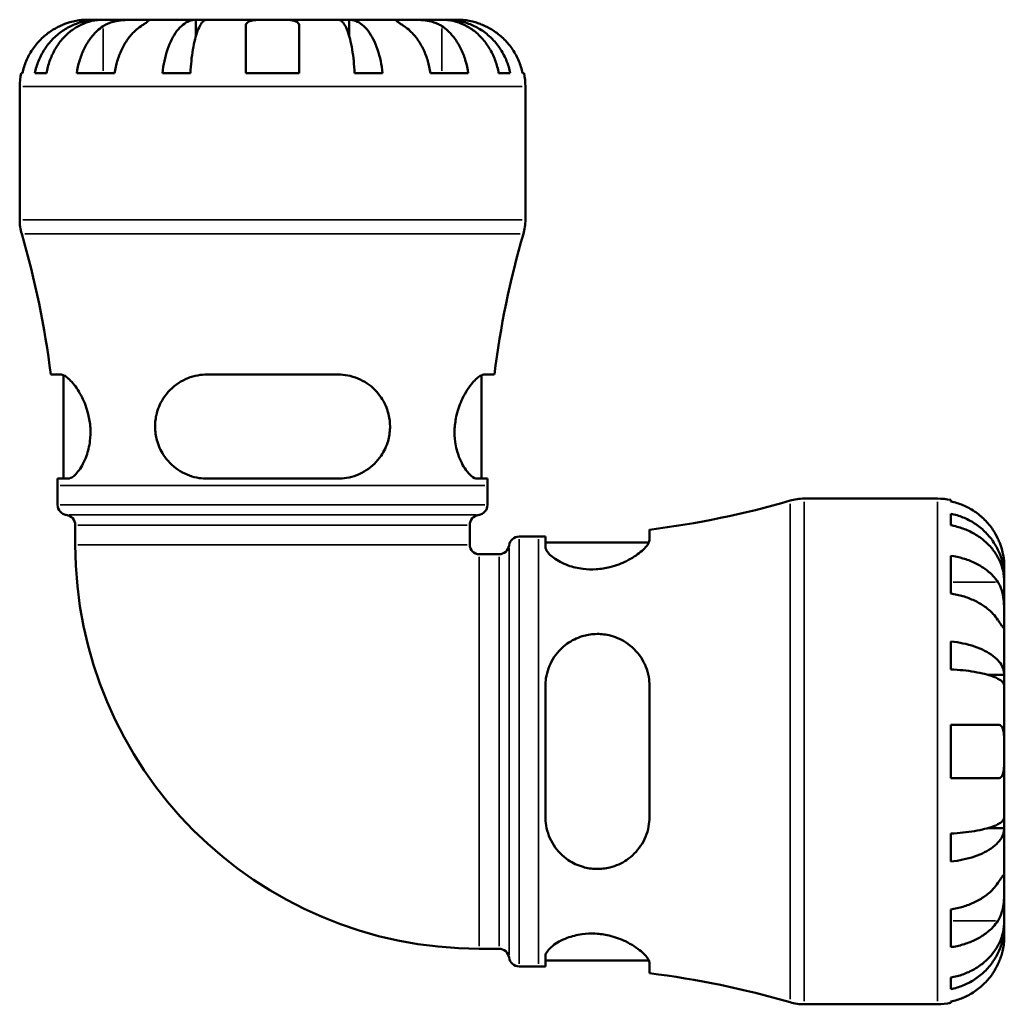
# Model space of a CAD drawing. Header units: millimetres. Extents: x 0 to 903, y 0 to 960.
# Tile 3 of 10: x 320 to 486, y 228 to 393. Entities that reach past the tile are written whole.
import ezdxf

# ---------------------------------------------------------------- set-up
doc = ezdxf.new("R2010")
doc.units = ezdxf.units.MM
doc.layers.add('Visible (ANSI)', color=7, linetype='Continuous', lineweight=50)
doc.layers.add('Visible Narrow (ANSI)', color=7, linetype='Continuous', lineweight=35)

msp = doc.modelspace()

# ---------------------------------------------------------------- linework, layer by layer
at = {"layer": 'Visible (ANSI)'}
for p, q in [((333.29, 393.43), (331.28, 393.43)), ((334.06, 393.43), (333.29, 393.43)), ((333.29, 393.43), (333.29, 393.39)), ((340.43, 393.43), (334.06, 393.43)), ((349.65, 393.43), (340.43, 393.43)), ((351.5, 393.43), (349.65, 393.43)), ((349.65, 393.43), (349.65, 390.7)), ((362.53, 393.43), (351.5, 393.43)), ((358.03, 384.43), (358.03, 392.36)), ((373.56, 393.43), (362.53, 393.43)), ((367.03, 392.36), (367.03, 384.43)), ((375.41, 393.43), (373.56, 393.43)), ((384.63, 393.43), (375.41, 393.43)), ((375.41, 393.43), (375.41, 390.7)), ((391.01, 393.43), (384.63, 393.43)), ((391.77, 393.43), (391.01, 393.43)), ((393.78, 393.43), (391.77, 393.43)), ((391.77, 393.43), (391.77, 393.39)), ((320.26, 384.43), (320.5, 384.43)), ((322.57, 384.43), (324.52, 384.43)), ((329.63, 384.43), (335.99, 384.43)), ((344.04, 384.43), (348.73, 384.43)), ((358.03, 384.43), (367.03, 384.43)), ((376.33, 384.43), (381.03, 384.43)), ((389.07, 384.43), (395.43, 384.43)), ((400.54, 384.43), (402.49, 384.43)), ((404.56, 384.43), (404.8, 384.43)), ((320.03, 359.8), (320.03, 382.18)), ((405.03, 359.8), (405.03, 382.18)), ((326.91, 333.79), (325.25, 333.79)), ((327.41, 316.29), (327.41, 333.67)), ((373.53, 333.79), (351.53, 333.79)), ((397.66, 316.29), (397.66, 333.67)), ((399.81, 333.79), (398.15, 333.79)), ((326.4, 316.29), (328.12, 316.29)), ((351.53, 316.29), (373.53, 316.29)), ((396.95, 316.29), (398.66, 316.29)), ((326.41, 311.86), (326.41, 315.14)), ((398.66, 311.86), (398.66, 315.14)), ((451.9, 312.93), (474.28, 312.93)), ((476.53, 312.7), (476.53, 312.46)), ((476.53, 310.38), (476.53, 308.44)), ((329.38, 305.18), (329.38, 308.49)), ((395.68, 305.18), (395.68, 308.49)), ((403.97, 306.55), (407.25, 306.55)), ((408.39, 306.56), (408.39, 304.84)), ((425.89, 306.05), (425.89, 307.71)), ((408.39, 305.55), (425.77, 305.55)), ((397.29, 303.58), (400.6, 303.58)), ((476.53, 303.33), (476.53, 296.97)), ((485.53, 299.67), (485.53, 301.68)), ((485.53, 299.67), (485.5, 299.67)), ((485.53, 298.9), (485.53, 299.67)), ((485.53, 292.52), (485.53, 298.9)), ((485.53, 283.3), (485.53, 292.52)), ((476.53, 288.92), (476.53, 284.23)), ((485.53, 283.3), (482.8, 283.3)), ((485.53, 281.46), (485.53, 283.3)), ((408.39, 281.43), (408.39, 259.43)), ((425.89, 259.43), (425.89, 281.43)), ((485.53, 270.43), (485.53, 281.46)), ((476.53, 274.93), (476.53, 265.93)), ((476.53, 274.93), (484.46, 274.93)), ((485.53, 259.4), (485.53, 270.43)), ((484.46, 265.93), (476.53, 265.93)), ((485.53, 257.55), (485.53, 259.4)), ((476.53, 256.63), (476.53, 251.93)), ((485.53, 257.55), (482.8, 257.55)), ((485.53, 248.33), (485.53, 257.55)), ((485.53, 241.95), (485.53, 248.33)), ((476.53, 243.89), (476.53, 237.52)), ((485.53, 241.19), (485.53, 241.95)), ((485.53, 241.19), (485.5, 241.19)), ((485.53, 239.18), (485.53, 241.19)), ((397.29, 237.28), (400.6, 237.28)), ((408.39, 236.01), (408.39, 234.3)), ((408.39, 235.3), (425.77, 235.3)), ((403.97, 234.3), (407.25, 234.3)), ((425.89, 233.15), (425.89, 234.81)), ((476.53, 232.42), (476.53, 230.47)), ((476.53, 228.39), (476.53, 228.15)), ((451.9, 227.93), (474.28, 227.93))]:
    msp.add_line(p, q, dxfattribs=at)
for centre, radius, start, end in [((331.28, 382.18), 11.25, 168.463, 180), ((393.78, 382.18), 11.25, 0, 11.537), ((328.53, 359.8), 8.5, 180, 196.2502), ((396.53, 359.8), 8.5, 343.7498, 0), ((175.34, 315.14), 151.07, 7.0895, 16.2502), ((549.73, 315.14), 151.07, 163.7498, 172.9105), ((175.34, 315.14), 151.07, 0, 0.4343), ((549.73, 315.14), 151.07, 179.5657, 180), ((451.9, 304.43), 8.5, 90, 106.2502), ((474.28, 301.68), 11.25, 78.463, 90), ((328.11, 311.86), 1.7, 180, 262.8192), ((396.96, 311.86), 1.7, 277.1808, 0), ((407.25, 457.62), 151.07, 277.0895, 286.2502), ((327.68, 308.49), 1.7, 0, 82.8192), ((397.38, 308.49), 1.7, 97.1808, 180), ((403.97, 304.85), 1.7, 90, 172.8192), ((407.25, 457.62), 151.07, 270, 270.4343), ((397.29, 305.18), 67.91, 180, 270), ((397.29, 305.18), 1.61, 180, 270), ((400.6, 305.28), 1.7, 270, 352.8192), ((400.6, 235.58), 1.7, 7.1808, 90), ((403.97, 236), 1.7, 187.1808, 270), ((407.25, 83.23), 151.07, 89.5657, 90), ((407.25, 83.23), 151.07, 73.7498, 82.9105), ((451.9, 236.43), 8.5, 253.7498, 270), ((474.28, 239.18), 11.25, 270, 281.537)]:
    msp.add_arc(centre, radius, start, end, dxfattribs=at)
for points, knots in [([(326.78, 392.36), (326.28, 392.13), (325.77, 391.84), (324.66, 391.1), (324.07, 390.61), (323.08, 389.63), (322.59, 389.05), (321.75, 387.79), (321.39, 387.11), (320.87, 385.85), (320.65, 385.15), (320.5, 384.43)], [5.5022719, 5.5022719, 5.5022719, 5.5022719, 5.6617261, 5.6617261, 5.8711132, 5.8711132, 6.0795138, 6.0795138, 6.2879145, 6.2879145, 6.4900758, 6.4900758, 6.4900758, 6.4900758]), ([(322.57, 384.43), (322.72, 385.15), (322.93, 385.85), (323.44, 387.12), (323.78, 387.79), (324.6, 389.05), (325.07, 389.64), (326.03, 390.62), (326.59, 391.11), (327.82, 391.95), (328.47, 392.3), (329.72, 392.83), (330.43, 393.06), (331.88, 393.36), (332.62, 393.43), (333.29, 393.43)], [0.213434, 0.213434, 0.213434, 0.213434, 0.41601, 0.41601, 0.624348, 0.624348, 0.832687, 0.832687, 1.041572, 1.041572, 1.250457, 1.250457, 1.460128, 1.460128, 1.669799, 1.669799, 1.669799, 1.669799]), ([(334.06, 393.43), (333.46, 393.43), (332.8, 393.36), (331.51, 393.06), (330.88, 392.83), (329.77, 392.3), (329.18, 391.95), (328.1, 391.11), (327.59, 390.62), (326.74, 389.64), (326.32, 389.05), (325.6, 387.79), (325.29, 387.12), (324.84, 385.85), (324.65, 385.15), (324.52, 384.43)], [5.016117, 5.016117, 5.016117, 5.016117, 5.225788, 5.225788, 5.435459, 5.435459, 5.644344, 5.644344, 5.853229, 5.853229, 6.061567, 6.061567, 6.269906, 6.269906, 6.472482, 6.472482, 6.472482, 6.472482]), ([(331.28, 393.43), (331.28, 393.43), (331.22, 393.43), (330.97, 393.42), (330.75, 393.42), (330.19, 393.36), (329.87, 393.32), (329.19, 393.19), (328.85, 393.11), (328.26, 392.94), (328.03, 392.87), (327.59, 392.71), (327.38, 392.62), (327.04, 392.48), (326.91, 392.42), (326.78, 392.36)], [0, 0, 0, 0, 0.1255823, 0.1255823, 0.2775869, 0.2775869, 0.4156583, 0.4156583, 0.5355886, 0.5355886, 0.6106285, 0.6106285, 0.6783071, 0.6783071, 0.7205994, 0.7205994, 0.7205994, 0.7205994]), ([(329.63, 384.43), (329.73, 385.15), (329.89, 385.85), (330.26, 387.11), (330.51, 387.79), (331.11, 389.05), (331.45, 389.63), (332.15, 390.61), (332.57, 391.1), (333.36, 391.84), (333.72, 392.13), (334.07, 392.36)], [0.2134384, 0.2134384, 0.2134384, 0.2134384, 0.4155998, 0.4155998, 0.6240004, 0.6240004, 0.8324011, 0.8324011, 1.0417882, 1.0417882, 1.2012424, 1.2012424, 1.2012424, 1.2012424]), ([(334.07, 392.36), (334.16, 392.42), (334.25, 392.48), (334.57, 392.65), (334.81, 392.76), (335.34, 392.96), (335.64, 393.05), (336.39, 393.22), (336.85, 393.29), (337.88, 393.39), (338.44, 393.41), (339.51, 393.43), (340.01, 393.43), (340.43, 393.43)], [-0.7247441, -0.7247441, -0.7247441, -0.7247441, -0.6829269, -0.6829269, -0.5894676, -0.5894676, -0.4901439, -0.4901439, -0.3493352, -0.3493352, -0.178565, -0.178565, 0, 0, 0, 0]), ([(340.43, 392.36), (340.08, 392.13), (339.72, 391.84), (338.93, 391.1), (338.52, 390.61), (337.82, 389.63), (337.47, 389.05), (336.88, 387.79), (336.62, 387.11), (336.25, 385.85), (336.1, 385.15), (335.99, 384.43)], [5.5022719, 5.5022719, 5.5022719, 5.5022719, 5.6617261, 5.6617261, 5.8711132, 5.8711132, 6.0795138, 6.0795138, 6.2879145, 6.2879145, 6.4900758, 6.4900758, 6.4900758, 6.4900758]), ([(340.43, 393.43), (340.68, 393.43), (340.89, 393.43), (341.26, 393.43), (341.42, 393.42), (341.68, 393.4), (341.76, 393.38), (341.75, 393.28), (341.67, 393.2), (341.43, 393.03), (341.31, 392.94), (341, 392.73), (340.83, 392.62), (340.57, 392.45), (340.51, 392.41), (340.43, 392.36)], [0, 0, 0, 0, 0.1023049, 0.1023049, 0.2116531, 0.2116531, 0.3586874, 0.3586874, 0.4986154, 0.4986154, 0.596139, 0.596139, 0.690343, 0.690343, 0.7235503, 0.7235503, 0.7235503, 0.7235503]), ([(344.04, 384.43), (344.11, 385.15), (344.22, 385.85), (344.49, 387.12), (344.67, 387.79), (345.1, 389.05), (345.35, 389.64), (345.85, 390.62), (346.14, 391.11), (346.78, 391.95), (347.13, 392.3), (347.78, 392.83), (348.15, 393.06), (348.91, 393.36), (349.3, 393.43), (349.65, 393.43)], [0.213434, 0.213434, 0.213434, 0.213434, 0.41601, 0.41601, 0.624348, 0.624348, 0.832687, 0.832687, 1.041572, 1.041572, 1.250457, 1.250457, 1.460128, 1.460128, 1.669799, 1.669799, 1.669799, 1.669799]), ([(351.5, 393.43), (351.33, 393.43), (351.14, 393.36), (350.76, 393.06), (350.58, 392.83), (350.26, 392.3), (350.09, 391.95), (349.77, 391.11), (349.62, 390.62), (349.38, 389.64), (349.25, 389.05), (349.04, 387.79), (348.95, 387.12), (348.82, 385.85), (348.77, 385.15), (348.73, 384.43)], [5.016117, 5.016117, 5.016117, 5.016117, 5.225788, 5.225788, 5.435459, 5.435459, 5.644344, 5.644344, 5.853229, 5.853229, 6.061567, 6.061567, 6.269906, 6.269906, 6.472482, 6.472482, 6.472482, 6.472482]), ([(358.03, 392.36), (358.03, 392.43), (358.04, 392.5), (358.08, 392.68), (358.13, 392.78), (358.29, 392.96), (358.41, 393.05), (358.77, 393.22), (359.06, 393.29), (359.8, 393.39), (360.28, 393.41), (361.35, 393.43), (361.94, 393.43), (362.53, 393.43)], [-0.7196887, -0.7196887, -0.7196887, -0.7196887, -0.6691335, -0.6691335, -0.5844829, -0.5844829, -0.490085, -0.490085, -0.3476599, -0.3476599, -0.1782767, -0.1782767, 0, 0, 0, 0]), ([(362.53, 393.43), (362.93, 393.43), (363.33, 393.43), (364.15, 393.42), (364.55, 393.42), (365.42, 393.38), (365.84, 393.33), (366.4, 393.18), (366.57, 393.1), (366.81, 392.92), (366.89, 392.83), (367, 392.62), (367.03, 392.51), (367.03, 392.37), (367.03, 392.37), (367.03, 392.36)], [-3.126213, -3.126213, -3.126213, -3.126213, -3.0059213, -3.0059213, -2.8729567, -2.8729567, -2.6978937, -2.6978937, -2.583387, -2.583387, -2.4954757, -2.4954757, -2.4031024, -2.4031024, -2.3983168, -2.3983168, -2.3983168, -2.3983168]), ([(376.33, 384.43), (376.29, 385.15), (376.24, 385.85), (376.11, 387.12), (376.02, 387.79), (375.81, 389.05), (375.69, 389.64), (375.44, 390.62), (375.29, 391.11), (374.98, 391.95), (374.81, 392.3), (374.48, 392.83), (374.3, 393.06), (373.93, 393.36), (373.74, 393.43), (373.56, 393.43)], [0.213434, 0.213434, 0.213434, 0.213434, 0.41601, 0.41601, 0.624348, 0.624348, 0.832687, 0.832687, 1.041572, 1.041572, 1.250457, 1.250457, 1.460128, 1.460128, 1.669799, 1.669799, 1.669799, 1.669799]), ([(375.41, 393.43), (375.76, 393.43), (376.15, 393.36), (376.91, 393.06), (377.28, 392.83), (377.93, 392.3), (378.28, 391.95), (378.92, 391.11), (379.22, 390.62), (379.72, 389.64), (379.96, 389.05), (380.39, 387.79), (380.57, 387.12), (380.84, 385.85), (380.95, 385.15), (381.03, 384.43)], [5.016117, 5.016117, 5.016117, 5.016117, 5.225788, 5.225788, 5.435459, 5.435459, 5.644344, 5.644344, 5.853229, 5.853229, 6.061567, 6.061567, 6.269906, 6.269906, 6.472482, 6.472482, 6.472482, 6.472482]), ([(384.63, 392.36), (384.54, 392.42), (384.45, 392.48), (384.19, 392.65), (384.02, 392.76), (383.72, 392.96), (383.6, 393.05), (383.37, 393.22), (383.3, 393.29), (383.32, 393.39), (383.43, 393.41), (383.87, 393.43), (384.21, 393.43), (384.63, 393.43)], [-0.7247441, -0.7247441, -0.7247441, -0.7247441, -0.6829269, -0.6829269, -0.5894676, -0.5894676, -0.4901439, -0.4901439, -0.3493352, -0.3493352, -0.178565, -0.178565, 0, 0, 0, 0]), ([(384.63, 393.43), (384.87, 393.43), (385.14, 393.43), (385.74, 393.43), (386.07, 393.42), (386.88, 393.4), (387.36, 393.38), (388.32, 393.28), (388.77, 393.2), (389.5, 393.03), (389.79, 392.94), (390.32, 392.73), (390.55, 392.62), (390.85, 392.45), (390.92, 392.41), (390.99, 392.36)], [0, 0, 0, 0, 0.1023049, 0.1023049, 0.2116531, 0.2116531, 0.3586874, 0.3586874, 0.4986154, 0.4986154, 0.596139, 0.596139, 0.690343, 0.690343, 0.7235503, 0.7235503, 0.7235503, 0.7235503]), ([(389.07, 384.43), (388.97, 385.15), (388.81, 385.85), (388.44, 387.11), (388.19, 387.79), (387.59, 389.05), (387.24, 389.63), (386.55, 390.61), (386.13, 391.1), (385.34, 391.84), (384.98, 392.13), (384.63, 392.36)], [0.2134384, 0.2134384, 0.2134384, 0.2134384, 0.4155998, 0.4155998, 0.6240004, 0.6240004, 0.8324011, 0.8324011, 1.0417882, 1.0417882, 1.2012424, 1.2012424, 1.2012424, 1.2012424]), ([(390.99, 392.36), (391.35, 392.13), (391.71, 391.84), (392.49, 391.1), (392.91, 390.61), (393.61, 389.63), (393.95, 389.05), (394.55, 387.79), (394.8, 387.11), (395.17, 385.85), (395.33, 385.15), (395.43, 384.43)], [5.502272, 5.502272, 5.502272, 5.502272, 5.6617262, 5.6617262, 5.8711132, 5.8711132, 6.0795139, 6.0795139, 6.2879146, 6.2879146, 6.4900759, 6.4900759, 6.4900759, 6.4900759]), ([(400.54, 384.43), (400.42, 385.15), (400.22, 385.85), (399.77, 387.12), (399.47, 387.79), (398.74, 389.05), (398.32, 389.64), (397.47, 390.62), (396.97, 391.11), (395.88, 391.95), (395.29, 392.3), (394.18, 392.83), (393.55, 393.06), (392.26, 393.36), (391.61, 393.43), (391.01, 393.43)], [0.213434, 0.213434, 0.213434, 0.213434, 0.41601, 0.41601, 0.624348, 0.624348, 0.832687, 0.832687, 1.041572, 1.041572, 1.250457, 1.250457, 1.460128, 1.460128, 1.669799, 1.669799, 1.669799, 1.669799]), ([(391.77, 393.43), (392.45, 393.43), (393.19, 393.36), (394.63, 393.06), (395.34, 392.83), (396.59, 392.3), (397.25, 391.95), (398.47, 391.11), (399.04, 390.62), (399.99, 389.64), (400.46, 389.05), (401.28, 387.79), (401.62, 387.12), (402.13, 385.85), (402.34, 385.15), (402.49, 384.43)], [5.016117, 5.016117, 5.016117, 5.016117, 5.225788, 5.225788, 5.435459, 5.435459, 5.644344, 5.644344, 5.853229, 5.853229, 6.061567, 6.061567, 6.269906, 6.269906, 6.472482, 6.472482, 6.472482, 6.472482]), ([(398.28, 392.36), (398.13, 392.43), (397.97, 392.5), (397.55, 392.68), (397.29, 392.78), (396.73, 392.96), (396.45, 393.05), (395.76, 393.22), (395.38, 393.29), (394.66, 393.39), (394.35, 393.41), (393.9, 393.43), (393.78, 393.43), (393.78, 393.43)], [-0.7196887, -0.7196887, -0.7196887, -0.7196887, -0.6691335, -0.6691335, -0.5844829, -0.5844829, -0.490085, -0.490085, -0.3476599, -0.3476599, -0.1782767, -0.1782767, 0, 0, 0, 0]), ([(404.56, 384.43), (404.42, 385.15), (404.19, 385.85), (403.67, 387.11), (403.31, 387.79), (402.47, 389.05), (401.98, 389.63), (400.99, 390.61), (400.41, 391.1), (399.29, 391.84), (398.78, 392.13), (398.28, 392.36)], [0.2134384, 0.2134384, 0.2134384, 0.2134384, 0.4155998, 0.4155998, 0.6240004, 0.6240004, 0.8324011, 0.8324011, 1.0417882, 1.0417882, 1.2012424, 1.2012424, 1.2012424, 1.2012424]), ([(326.91, 333.79), (327.08, 333.79), (327.27, 333.74), (327.93, 333.41), (328.46, 332.95), (329.52, 331.68), (330.05, 330.88), (330.93, 329.11), (331.3, 328.17), (331.74, 326.4), (331.86, 325.62), (331.96, 324.08), (331.93, 323.33), (331.73, 321.72), (331.53, 320.89), (330.91, 319.15), (330.46, 318.33), (329.53, 317.05), (329.04, 316.6), (328.43, 316.33), (328.27, 316.29), (328.12, 316.29)], [-3.114316, -3.114316, -3.114316, -3.114316, -2.939648, -2.939648, -2.55438, -2.55438, -2.184354, -2.184354, -1.858874, -1.858874, -1.619835, -1.619835, -1.392718, -1.392718, -1.110097, -1.110097, -0.735799, -0.735799, -0.348957, -0.348957, -0.197799, -0.197799, -0.197799, -0.197799]), ([(351.53, 316.29), (351.09, 316.29), (350.65, 316.32), (349.08, 316.56), (348, 316.95), (346.01, 318.15), (345.11, 318.97), (343.87, 320.71), (343.45, 321.55), (342.95, 323.18), (342.82, 323.93), (342.76, 325.47), (342.83, 326.24), (343.23, 327.98), (343.62, 328.91), (344.83, 330.8), (345.72, 331.69), (347.71, 333), (348.8, 333.44), (350.48, 333.74), (351, 333.79), (351.53, 333.79)], [-3.080375, -3.080375, -3.080375, -3.080375, -2.941029, -2.941029, -2.575204, -2.575204, -2.191292, -2.191292, -1.902446, -1.902446, -1.674061, -1.674061, -1.438015, -1.438015, -1.12119, -1.12119, -0.712282, -0.712282, -0.333877, -0.333877, -0.166673, -0.166673, -0.166673, -0.166673]), ([(373.53, 333.79), (374.08, 333.79), (374.63, 333.74), (376.34, 333.41), (377.45, 332.95), (379.34, 331.68), (380.15, 330.88), (381.34, 329.11), (381.77, 328.17), (382.21, 326.4), (382.3, 325.62), (382.26, 324.08), (382.15, 323.33), (381.68, 321.72), (381.29, 320.89), (380.11, 319.15), (379.26, 318.33), (377.29, 317.05), (376.15, 316.6), (374.48, 316.33), (374.01, 316.29), (373.53, 316.29)], [-3.114316, -3.114316, -3.114316, -3.114316, -2.939648, -2.939648, -2.55438, -2.55438, -2.184354, -2.184354, -1.858874, -1.858874, -1.619835, -1.619835, -1.392718, -1.392718, -1.110097, -1.110097, -0.735799, -0.735799, -0.348957, -0.348957, -0.197799, -0.197799, -0.197799, -0.197799]), ([(396.95, 316.29), (396.8, 316.29), (396.66, 316.32), (396.09, 316.56), (395.63, 316.95), (394.71, 318.15), (394.24, 318.97), (393.59, 320.71), (393.36, 321.55), (393.14, 323.18), (393.11, 323.93), (393.18, 325.47), (393.3, 326.24), (393.71, 327.98), (394.05, 328.91), (394.96, 330.8), (395.55, 331.69), (396.65, 333), (397.17, 333.44), (397.81, 333.74), (397.99, 333.79), (398.15, 333.79)], [-3.080375, -3.080375, -3.080375, -3.080375, -2.941029, -2.941029, -2.575204, -2.575204, -2.191292, -2.191292, -1.902446, -1.902446, -1.674061, -1.674061, -1.438015, -1.438015, -1.12119, -1.12119, -0.712282, -0.712282, -0.333877, -0.333877, -0.166673, -0.166673, -0.166673, -0.166673]), ([(484.46, 306.18), (484.23, 306.68), (483.95, 307.19), (483.21, 308.3), (482.72, 308.89), (481.73, 309.88), (481.15, 310.37), (479.89, 311.21), (479.22, 311.57), (477.95, 312.09), (477.25, 312.31), (476.53, 312.46)], [5.5022719, 5.5022719, 5.5022719, 5.5022719, 5.6617261, 5.6617261, 5.8711132, 5.8711132, 6.0795138, 6.0795138, 6.2879145, 6.2879145, 6.4900758, 6.4900758, 6.4900758, 6.4900758]), ([(476.53, 310.38), (477.25, 310.24), (477.96, 310.03), (479.22, 309.52), (479.9, 309.17), (481.15, 308.36), (481.74, 307.89), (482.72, 306.93), (483.21, 306.36), (484.05, 305.14), (484.41, 304.49), (484.94, 303.24), (485.17, 302.53), (485.46, 301.08), (485.53, 300.34), (485.53, 299.67)], [0.213434, 0.213434, 0.213434, 0.213434, 0.41601, 0.41601, 0.624348, 0.624348, 0.832687, 0.832687, 1.041572, 1.041572, 1.250457, 1.250457, 1.460128, 1.460128, 1.669799, 1.669799, 1.669799, 1.669799]), ([(485.53, 298.9), (485.53, 299.5), (485.46, 300.16), (485.17, 301.45), (484.94, 302.08), (484.41, 303.19), (484.05, 303.77), (483.21, 304.86), (482.72, 305.37), (481.74, 306.22), (481.15, 306.64), (479.9, 307.36), (479.22, 307.67), (477.96, 308.12), (477.25, 308.31), (476.53, 308.44)], [5.016117, 5.016117, 5.016117, 5.016117, 5.225788, 5.225788, 5.435459, 5.435459, 5.644344, 5.644344, 5.853229, 5.853229, 6.061567, 6.061567, 6.269906, 6.269906, 6.472482, 6.472482, 6.472482, 6.472482]), ([(425.89, 306.05), (425.89, 305.88), (425.84, 305.69), (425.52, 305.03), (425.06, 304.5), (423.78, 303.44), (422.98, 302.91), (421.21, 302.03), (420.27, 301.66), (418.5, 301.22), (417.73, 301.1), (416.18, 301), (415.44, 301.03), (413.82, 301.23), (412.99, 301.43), (411.26, 302.05), (410.43, 302.5), (409.15, 303.43), (408.71, 303.92), (408.43, 304.53), (408.39, 304.69), (408.39, 304.84)], [-3.114316, -3.114316, -3.114316, -3.114316, -2.939648, -2.939648, -2.55438, -2.55438, -2.184354, -2.184354, -1.858874, -1.858874, -1.619835, -1.619835, -1.392718, -1.392718, -1.110097, -1.110097, -0.735799, -0.735799, -0.348957, -0.348957, -0.197799, -0.197799, -0.197799, -0.197799]), ([(485.53, 301.68), (485.53, 301.68), (485.53, 301.74), (485.53, 301.99), (485.52, 302.21), (485.47, 302.77), (485.43, 303.09), (485.3, 303.77), (485.22, 304.11), (485.04, 304.7), (484.97, 304.93), (484.81, 305.37), (484.73, 305.58), (484.58, 305.92), (484.52, 306.05), (484.46, 306.18)], [0, 0, 0, 0, 0.1255823, 0.1255823, 0.2775869, 0.2775869, 0.4156583, 0.4156583, 0.5355886, 0.5355886, 0.6106285, 0.6106285, 0.6783071, 0.6783071, 0.7205994, 0.7205994, 0.7205994, 0.7205994]), ([(476.53, 303.33), (477.25, 303.23), (477.95, 303.07), (479.22, 302.7), (479.89, 302.45), (481.15, 301.85), (481.73, 301.5), (482.72, 300.81), (483.21, 300.39), (483.95, 299.6), (484.23, 299.24), (484.46, 298.89)], [0.2134384, 0.2134384, 0.2134384, 0.2134384, 0.4155998, 0.4155998, 0.6240004, 0.6240004, 0.8324011, 0.8324011, 1.0417882, 1.0417882, 1.2012424, 1.2012424, 1.2012424, 1.2012424]), ([(484.46, 298.89), (484.52, 298.8), (484.58, 298.71), (484.76, 298.39), (484.87, 298.15), (485.07, 297.61), (485.15, 297.32), (485.33, 296.57), (485.39, 296.11), (485.5, 295.08), (485.52, 294.52), (485.53, 293.45), (485.53, 292.95), (485.53, 292.52)], [-0.7247441, -0.7247441, -0.7247441, -0.7247441, -0.6829269, -0.6829269, -0.5894676, -0.5894676, -0.4901439, -0.4901439, -0.3493352, -0.3493352, -0.178565, -0.178565, 0, 0, 0, 0]), ([(484.46, 292.52), (484.23, 292.88), (483.95, 293.24), (483.21, 294.03), (482.72, 294.44), (481.73, 295.14), (481.15, 295.49), (479.89, 296.08), (479.22, 296.33), (477.95, 296.71), (477.25, 296.86), (476.53, 296.97)], [5.5022719, 5.5022719, 5.5022719, 5.5022719, 5.6617261, 5.6617261, 5.8711132, 5.8711132, 6.0795138, 6.0795138, 6.2879145, 6.2879145, 6.4900758, 6.4900758, 6.4900758, 6.4900758]), ([(485.53, 292.52), (485.53, 292.28), (485.53, 292.07), (485.53, 291.7), (485.53, 291.54), (485.51, 291.28), (485.48, 291.2), (485.38, 291.21), (485.31, 291.29), (485.13, 291.53), (485.04, 291.65), (484.84, 291.96), (484.73, 292.13), (484.56, 292.38), (484.51, 292.45), (484.46, 292.52)], [0, 0, 0, 0, 0.1023049, 0.1023049, 0.2116531, 0.2116531, 0.3586874, 0.3586874, 0.4986154, 0.4986154, 0.596139, 0.596139, 0.690343, 0.690343, 0.7235503, 0.7235503, 0.7235503, 0.7235503]), ([(408.39, 281.43), (408.39, 281.87), (408.43, 282.31), (408.67, 283.88), (409.06, 284.96), (410.25, 286.95), (411.08, 287.85), (412.82, 289.09), (413.66, 289.51), (415.29, 290.01), (416.03, 290.14), (417.57, 290.2), (418.34, 290.13), (420.09, 289.73), (421.02, 289.33), (422.9, 288.13), (423.8, 287.24), (425.1, 285.25), (425.54, 284.16), (425.85, 282.48), (425.89, 281.96), (425.89, 281.43)], [-3.080375, -3.080375, -3.080375, -3.080375, -2.941029, -2.941029, -2.575204, -2.575204, -2.191292, -2.191292, -1.902446, -1.902446, -1.674061, -1.674061, -1.438015, -1.438015, -1.12119, -1.12119, -0.712282, -0.712282, -0.333877, -0.333877, -0.166673, -0.166673, -0.166673, -0.166673]), ([(476.53, 288.92), (477.25, 288.85), (477.96, 288.73), (479.22, 288.47), (479.9, 288.29), (481.15, 287.86), (481.74, 287.61), (482.72, 287.11), (483.21, 286.82), (484.05, 286.17), (484.41, 285.83), (484.94, 285.18), (485.17, 284.81), (485.46, 284.05), (485.53, 283.66), (485.53, 283.3)], [0.213434, 0.213434, 0.213434, 0.213434, 0.41601, 0.41601, 0.624348, 0.624348, 0.832687, 0.832687, 1.041572, 1.041572, 1.250457, 1.250457, 1.460128, 1.460128, 1.669799, 1.669799, 1.669799, 1.669799]), ([(485.53, 281.46), (485.53, 281.63), (485.46, 281.82), (485.17, 282.2), (484.94, 282.38), (484.41, 282.7), (484.05, 282.87), (483.21, 283.19), (482.72, 283.34), (481.74, 283.58), (481.15, 283.7), (479.9, 283.92), (479.22, 284), (477.96, 284.14), (477.25, 284.19), (476.53, 284.23)], [5.016117, 5.016117, 5.016117, 5.016117, 5.225788, 5.225788, 5.435459, 5.435459, 5.644344, 5.644344, 5.853229, 5.853229, 6.061567, 6.061567, 6.269906, 6.269906, 6.472482, 6.472482, 6.472482, 6.472482]), ([(484.46, 274.93), (484.54, 274.93), (484.61, 274.92), (484.78, 274.88), (484.88, 274.82), (485.07, 274.66), (485.15, 274.55), (485.32, 274.19), (485.39, 273.9), (485.5, 273.16), (485.52, 272.68), (485.53, 271.61), (485.53, 271.02), (485.53, 270.43)], [-0.7196887, -0.7196887, -0.7196887, -0.7196887, -0.6691335, -0.6691335, -0.5844829, -0.5844829, -0.490085, -0.490085, -0.3476599, -0.3476599, -0.1782767, -0.1782767, 0, 0, 0, 0]), ([(485.53, 270.43), (485.53, 270.03), (485.53, 269.63), (485.53, 268.81), (485.52, 268.41), (485.48, 267.54), (485.43, 267.12), (485.28, 266.56), (485.2, 266.38), (485.02, 266.14), (484.93, 266.07), (484.73, 265.96), (484.61, 265.93), (484.48, 265.93), (484.47, 265.93), (484.46, 265.93)], [-3.126213, -3.126213, -3.126213, -3.126213, -3.0059213, -3.0059213, -2.8729567, -2.8729567, -2.6978937, -2.6978937, -2.583387, -2.583387, -2.4954757, -2.4954757, -2.4031024, -2.4031024, -2.3983168, -2.3983168, -2.3983168, -2.3983168]), ([(425.89, 259.43), (425.89, 258.88), (425.84, 258.33), (425.52, 256.61), (425.06, 255.51), (423.78, 253.62), (422.98, 252.81), (421.21, 251.62), (420.27, 251.19), (418.5, 250.75), (417.73, 250.66), (416.18, 250.7), (415.44, 250.81), (413.82, 251.28), (412.99, 251.67), (411.26, 252.84), (410.43, 253.7), (409.15, 255.67), (408.71, 256.81), (408.43, 258.47), (408.39, 258.95), (408.39, 259.43)], [-3.114316, -3.114316, -3.114316, -3.114316, -2.939648, -2.939648, -2.55438, -2.55438, -2.184354, -2.184354, -1.858874, -1.858874, -1.619835, -1.619835, -1.392718, -1.392718, -1.110097, -1.110097, -0.735799, -0.735799, -0.348957, -0.348957, -0.197799, -0.197799, -0.197799, -0.197799]), ([(476.53, 256.63), (477.25, 256.66), (477.96, 256.72), (479.22, 256.85), (479.9, 256.94), (481.15, 257.15), (481.74, 257.27), (482.72, 257.52), (483.21, 257.67), (484.05, 257.98), (484.41, 258.15), (484.94, 258.47), (485.17, 258.66), (485.46, 259.03), (485.53, 259.22), (485.53, 259.4)], [0.213434, 0.213434, 0.213434, 0.213434, 0.41601, 0.41601, 0.624348, 0.624348, 0.832687, 0.832687, 1.041572, 1.041572, 1.250457, 1.250457, 1.460128, 1.460128, 1.669799, 1.669799, 1.669799, 1.669799]), ([(485.53, 257.55), (485.53, 257.2), (485.46, 256.81), (485.17, 256.05), (484.94, 255.68), (484.41, 255.02), (484.05, 254.68), (483.21, 254.04), (482.72, 253.74), (481.74, 253.24), (481.15, 252.99), (479.9, 252.57), (479.22, 252.39), (477.96, 252.12), (477.25, 252.01), (476.53, 251.93)], [5.016117, 5.016117, 5.016117, 5.016117, 5.225788, 5.225788, 5.435459, 5.435459, 5.644344, 5.644344, 5.853229, 5.853229, 6.061567, 6.061567, 6.269906, 6.269906, 6.472482, 6.472482, 6.472482, 6.472482]), ([(476.53, 243.89), (477.25, 243.99), (477.95, 244.15), (479.22, 244.52), (479.89, 244.77), (481.15, 245.37), (481.73, 245.71), (482.72, 246.41), (483.21, 246.83), (483.95, 247.62), (484.23, 247.98), (484.46, 248.33)], [0.2134384, 0.2134384, 0.2134384, 0.2134384, 0.4155998, 0.4155998, 0.6240004, 0.6240004, 0.8324011, 0.8324011, 1.0417882, 1.0417882, 1.2012424, 1.2012424, 1.2012424, 1.2012424]), ([(484.46, 248.33), (484.52, 248.42), (484.58, 248.51), (484.76, 248.77), (484.87, 248.94), (485.07, 249.24), (485.15, 249.36), (485.33, 249.59), (485.39, 249.65), (485.5, 249.64), (485.52, 249.53), (485.53, 249.08), (485.53, 248.75), (485.53, 248.33)], [-0.7247441, -0.7247441, -0.7247441, -0.7247441, -0.6829269, -0.6829269, -0.5894676, -0.5894676, -0.4901439, -0.4901439, -0.3493352, -0.3493352, -0.178565, -0.178565, 0, 0, 0, 0]), ([(485.53, 248.33), (485.53, 248.09), (485.53, 247.82), (485.53, 247.22), (485.53, 246.89), (485.51, 246.08), (485.48, 245.59), (485.38, 244.64), (485.31, 244.19), (485.13, 243.45), (485.04, 243.17), (484.84, 242.64), (484.73, 242.4), (484.56, 242.11), (484.51, 242.04), (484.46, 241.97)], [0, 0, 0, 0, 0.1023049, 0.1023049, 0.2116531, 0.2116531, 0.3586874, 0.3586874, 0.4986154, 0.4986154, 0.596139, 0.596139, 0.690343, 0.690343, 0.7235503, 0.7235503, 0.7235503, 0.7235503]), ([(484.46, 241.97), (484.23, 241.61), (483.95, 241.25), (483.21, 240.46), (482.72, 240.05), (481.73, 239.35), (481.15, 239), (479.89, 238.41), (479.22, 238.16), (477.95, 237.79), (477.25, 237.63), (476.53, 237.52)], [5.5022719, 5.5022719, 5.5022719, 5.5022719, 5.6617261, 5.6617261, 5.8711132, 5.8711132, 6.0795138, 6.0795138, 6.2879145, 6.2879145, 6.4900758, 6.4900758, 6.4900758, 6.4900758]), ([(476.53, 232.42), (477.25, 232.54), (477.96, 232.73), (479.22, 233.19), (479.9, 233.49), (481.15, 234.22), (481.74, 234.64), (482.72, 235.49), (483.21, 235.99), (484.05, 237.08), (484.41, 237.66), (484.94, 238.77), (485.17, 239.41), (485.46, 240.69), (485.53, 241.35), (485.53, 241.95)], [0.213434, 0.213434, 0.213434, 0.213434, 0.41601, 0.41601, 0.624348, 0.624348, 0.832687, 0.832687, 1.041572, 1.041572, 1.250457, 1.250457, 1.460128, 1.460128, 1.669799, 1.669799, 1.669799, 1.669799]), ([(485.53, 241.19), (485.53, 240.51), (485.46, 239.77), (485.17, 238.33), (484.94, 237.62), (484.41, 236.37), (484.05, 235.71), (483.21, 234.49), (482.72, 233.92), (481.74, 232.97), (481.15, 232.5), (479.9, 231.68), (479.22, 231.34), (477.96, 230.83), (477.25, 230.61), (476.53, 230.47)], [5.016117, 5.016117, 5.016117, 5.016117, 5.225788, 5.225788, 5.435459, 5.435459, 5.644344, 5.644344, 5.853229, 5.853229, 6.061567, 6.061567, 6.269906, 6.269906, 6.472482, 6.472482, 6.472482, 6.472482]), ([(408.39, 236.01), (408.39, 236.15), (408.43, 236.3), (408.67, 236.87), (409.06, 237.33), (410.25, 238.25), (411.08, 238.72), (412.82, 239.37), (413.66, 239.59), (415.29, 239.82), (416.03, 239.85), (417.57, 239.78), (418.34, 239.66), (420.09, 239.25), (421.02, 238.91), (422.9, 238), (423.8, 237.41), (425.1, 236.31), (425.54, 235.79), (425.85, 235.15), (425.89, 234.97), (425.89, 234.81)], [-3.080375, -3.080375, -3.080375, -3.080375, -2.941029, -2.941029, -2.575204, -2.575204, -2.191292, -2.191292, -1.902446, -1.902446, -1.674061, -1.674061, -1.438015, -1.438015, -1.12119, -1.12119, -0.712282, -0.712282, -0.333877, -0.333877, -0.166673, -0.166673, -0.166673, -0.166673]), ([(484.46, 234.68), (484.54, 234.83), (484.61, 234.99), (484.78, 235.41), (484.88, 235.67), (485.07, 236.22), (485.15, 236.51), (485.32, 237.2), (485.39, 237.57), (485.5, 238.3), (485.52, 238.61), (485.53, 239.06), (485.53, 239.18), (485.53, 239.18)], [-0.7196887, -0.7196887, -0.7196887, -0.7196887, -0.6691335, -0.6691335, -0.5844829, -0.5844829, -0.490085, -0.490085, -0.3476599, -0.3476599, -0.1782767, -0.1782767, 0, 0, 0, 0]), ([(476.53, 228.39), (477.25, 228.54), (477.95, 228.76), (479.22, 229.29), (479.89, 229.64), (481.15, 230.49), (481.73, 230.98), (482.72, 231.96), (483.21, 232.55), (483.95, 233.67), (484.23, 234.18), (484.46, 234.68)], [0.2134384, 0.2134384, 0.2134384, 0.2134384, 0.4155998, 0.4155998, 0.6240004, 0.6240004, 0.8324011, 0.8324011, 1.0417882, 1.0417882, 1.2012424, 1.2012424, 1.2012424, 1.2012424])]:
    msp.add_open_spline(points, degree=3, knots=knots, dxfattribs=at)
at = {"layer": 'Visible Narrow (ANSI)'}
for p, q in [((334.07, 391.96), (334.07, 384.82)), ((390.99, 391.96), (390.99, 384.82)), ((404.51, 382.18), (320.55, 382.18)), ((320.55, 359.8), (404.51, 359.8)), ((404.17, 357.42), (320.89, 357.42)), ((398.21, 315.14), (326.85, 315.14)), ((326.85, 311.86), (398.21, 311.86)), ((449.52, 228.79), (449.52, 312.07)), ((451.9, 312.4), (451.9, 228.45)), ((474.28, 228.45), (474.28, 312.4)), ((328.32, 310.18), (396.74, 310.18)), ((395.27, 308.49), (329.79, 308.49)), ((395.27, 305.18), (329.79, 305.18)), ((402.28, 304.64), (402.28, 236.22)), ((403.97, 306.11), (403.97, 234.75)), ((407.25, 234.75), (407.25, 306.11)), ((397.29, 237.69), (397.29, 303.17)), ((400.6, 237.69), (400.6, 303.17)), ((484.07, 298.89), (476.93, 298.89)), ((484.07, 241.97), (476.93, 241.97))]:
    msp.add_line(p, q, dxfattribs=at)

doc.saveas('drawing.dxf')
